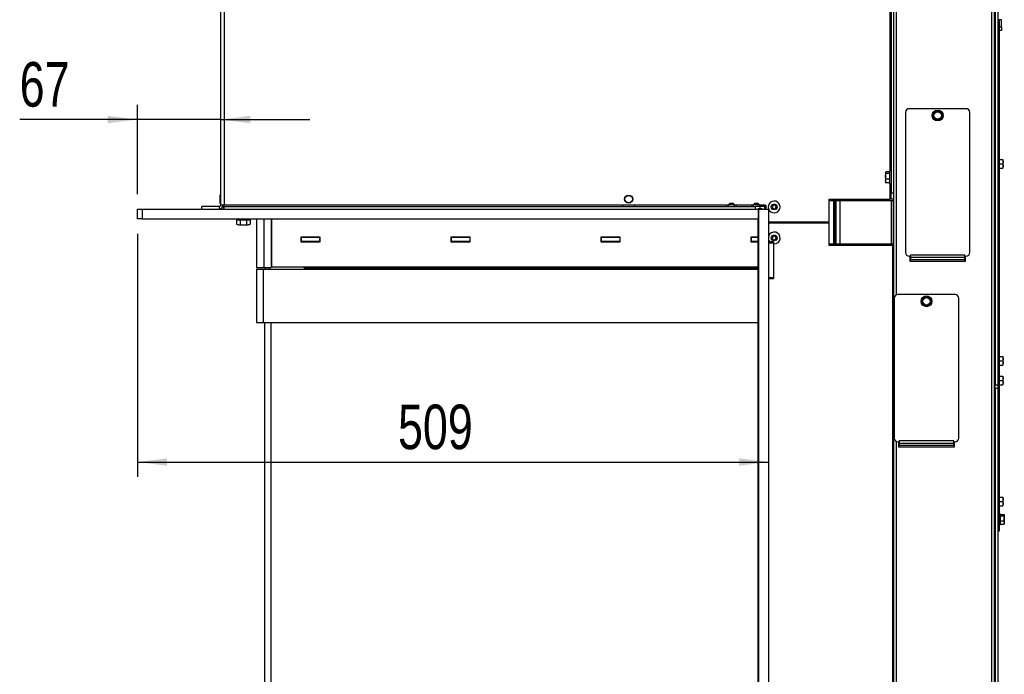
# Paper-space layout 'Sheet1' of a CAD drawing. Header units: millimetres. Extents: x 7 to 204, y 47 to 289.
# Tile 8 of 9: x 134 to 200, y 102 to 146. Entities that reach past the tile are written whole.
import ezdxf

# ---------------------------------------------------------------- set-up
doc = ezdxf.new("R2010")
doc.units = ezdxf.units.MM
doc.layers.add('MATEN', color=7, linetype='Continuous')
doc.styles.add('SLDTEXTSTYLE4', font='TXT', dxfattribs={"width": 0.75})
doc.dimstyles.new('SLDDIMSTYLE10', dxfattribs={"dimtxt": 3, "dimasz": 2, "dimexe": 0, "dimexo": 0.0625, "dimgap": 0.75, "dimtad": 1, "dimdec": 0, "dimlfac": 12, "dimrnd": 1e-09, "dimzin": 12, "dimdsep": 46, "dimtxsty": 'SLDTEXTSTYLE4', "dimsah": 1, "dimcen": 0.09, "dimadec": 0, "dimazin": 3, "dimtfac": 1, "dimtofl": 0, "dimtmove": 0, "dimatfit": 3, "dimfxl": 0, "dimfrac": 2, "dimtolj": 1, "dimtzin": 12, "dimarcsym": 0})
doc.dimstyles.new('SLDDIMSTYLE11', dxfattribs={"dimtxt": 3, "dimasz": 2, "dimexe": 0, "dimexo": 0.0625, "dimgap": 0.75, "dimtad": 1, "dimdec": 0, "dimlfac": 12, "dimrnd": 1e-09, "dimzin": 12, "dimdsep": 46, "dimtxsty": 'SLDTEXTSTYLE4', "dimsah": 1, "dimcen": 0.09, "dimadec": 0, "dimazin": 3, "dimtfac": 1, "dimtmove": 0, "dimatfit": 0, "dimfxl": 0, "dimfrac": 2, "dimtolj": 1, "dimtzin": 12, "dimarcsym": 0})

# ---------------------------------------------------------------- blocks, each defined once
blk = doc.blocks.new('_D_77')
at = {"layer": 'MATEN', "color": 7}
for p, q in [((141.89, 134.039), (141.89, 140.058)), ((141.89, 139.058), (133.982, 139.058)), ((147.474, 139.058), (141.89, 139.058)), ((147.474, 139.058), (153.474, 139.058))]:
    blk.add_line(p, q, dxfattribs=at)
for points in [[(141.89, 139.058), (139.89, 139.308), (139.89, 138.808)], [(147.474, 139.058), (149.474, 138.808), (149.474, 139.308)]]:
    blk.add_solid(points, dxfattribs=at)
at = {"layer": 'MATEN', "color": 7, "insert": (133.982, 142.925), "char_height": 3, "attachment_point": 1, "style": 'SLDTEXTSTYLE4'}
blk.add_mtext('67', dxfattribs=at)
blk = doc.blocks.new('_D_78')
at = {"layer": 'MATEN', "color": 7}
for p, q in [((141.89, 131.372), (141.89, 115.018)), ((141.89, 116.018), (184.328, 116.018))]:
    blk.add_line(p, q, dxfattribs=at)
for points in [[(141.89, 116.018), (143.89, 115.768), (143.89, 116.268)], [(184.328, 116.018), (182.328, 116.268), (182.328, 115.768)]]:
    blk.add_solid(points, dxfattribs=at)
at = {"layer": 'MATEN', "color": 7, "insert": (159.412, 119.885), "char_height": 3, "attachment_point": 1, "style": 'SLDTEXTSTYLE4'}
blk.add_mtext('509', dxfattribs=at)

psp = doc.layouts.new('Sheet1')

# ---------------------------------------------------------------- linework, layer by layer
at = {"color": 7, "linetype": 'Continuous', "lineweight": 25}
for p, q in [((147.474, 188.331), (147.474, 133.289)), ((147.724, 188.331), (147.724, 133.289)), ((199.307, 188.039), (199.307, 84.122)), ((199.474, 188.039), (199.474, 84.122)), ((192.557, 187.914), (192.557, 134.122)), ((192.724, 187.914), (192.724, 134.122)), ((199.557, 187.706), (199.557, 121.206)), ((199.724, 187.706), (199.724, 121.206)), ((199.807, 145.776), (199.724, 145.776)), ((199.807, 145.776), (199.807, 145.359)), ((199.974, 145.776), (199.807, 145.776)), ((199.974, 145.296), (199.974, 145.776)), ((199.807, 145.359), (199.724, 145.359)), ((199.807, 145.359), (199.807, 136.447)), ((199.807, 145.296), (199.974, 145.296)), ((199.974, 145.046), (199.807, 145.046)), ((199.974, 145.296), (199.974, 145.046)), ((197.599, 139.789), (193.765, 139.789)), ((195.553, 139.642), (195.451, 139.509)), ((195.72, 139.62), (195.553, 139.642)), ((193.515, 139.539), (193.515, 130.122)), ((195.451, 139.509), (195.348, 139.375)), ((195.348, 139.375), (195.412, 139.219)), ((195.477, 139.064), (195.644, 139.042)), ((195.644, 139.042), (195.81, 139.02)), ((195.887, 139.598), (195.72, 139.62)), ((195.81, 139.02), (195.913, 139.153)), ((195.951, 139.442), (195.887, 139.598)), ((195.913, 139.153), (196.016, 139.287)), ((197.849, 130.122), (197.849, 139.539)), ((199.807, 136.447), (199.724, 136.447)), ((199.807, 136.447), (199.807, 136.081)), ((199.807, 136.372), (200.066, 136.372)), ((200.066, 136.372), (200.078, 136.227)), ((200.078, 136.227), (200.078, 136.372)), ((199.557, 136.256), (199.474, 136.256)), ((199.474, 135.906), (199.557, 135.906)), ((199.724, 135.714), (199.807, 135.714)), ((199.807, 136.081), (199.807, 135.714)), ((199.807, 136.081), (200.066, 136.081)), ((199.807, 135.789), (200.066, 135.789)), ((199.807, 135.714), (199.807, 123.197)), ((200.078, 136.227), (200.066, 136.081)), ((200.066, 136.081), (200.078, 135.935)), ((200.078, 135.935), (200.066, 135.789)), ((200.078, 135.935), (200.078, 136.227)), ((200.078, 135.789), (200.078, 135.935)), ((192.19, 135.512), (192.186, 135.497)), ((192.186, 135.484), (192.193, 135.511)), ((192.186, 135.497), (192.186, 135.484)), ((192.2, 135.431), (192.186, 135.484)), ((192.186, 135.484), (192.186, 135.244)), ((192.186, 135.244), (192.2, 135.431)), ((192.2, 135.058), (192.186, 135.244)), ((192.186, 135.244), (192.186, 134.924)), ((192.474, 135.538), (192.2, 135.538)), ((192.474, 135.431), (192.2, 135.431)), ((192.474, 135.058), (192.2, 135.058)), ((192.557, 135.602), (192.474, 135.602)), ((192.474, 134.727), (192.474, 135.602)), ((192.2, 134.791), (192.186, 134.924)), ((192.186, 134.924), (192.186, 134.831)), ((192.186, 134.831), (192.19, 134.816)), ((192.193, 134.817), (192.2, 134.791)), ((192.474, 134.791), (192.2, 134.791)), ((192.474, 134.727), (192.557, 134.727)), ((147.432, 133.956), (147.432, 133.456)), ((188.39, 133.706), (192.474, 133.706)), ((188.39, 132.164), (188.39, 133.706)), ((192.049, 133.706), (192.049, 133.593)), ((192.557, 133.706), (192.474, 133.706)), ((192.557, 134.122), (192.724, 134.122)), ((192.557, 133.706), (192.557, 134.122)), ((192.724, 133.706), (192.557, 133.706)), ((192.724, 134.122), (192.724, 133.872)), ((192.724, 133.872), (192.724, 84.122)), ((141.89, 132.372), (141.89, 133.039)), ((141.89, 133.039), (142.224, 133.039)), ((142.224, 133.039), (142.224, 132.372)), ((142.224, 133.039), (183.644, 133.039)), ((147.39, 133.206), (146.224, 133.206)), ((146.224, 133.039), (146.224, 133.206)), ((147.39, 133.206), (147.39, 133.039)), ((147.724, 133.289), (147.474, 133.289)), ((147.682, 133.289), (147.682, 133.039)), ((174.494, 133.289), (147.724, 133.289)), ((147.724, 133.206), (147.724, 133.289)), ((147.724, 133.039), (147.724, 133.206)), ((147.724, 133.206), (183.432, 133.206)), ((174.494, 133.289), (174.494, 133.206)), ((175.328, 133.289), (174.494, 133.289)), ((175.328, 133.206), (175.328, 133.289)), ((181.494, 133.289), (175.328, 133.289)), ((181.494, 133.289), (181.494, 133.206)), ((181.619, 133.289), (181.494, 133.289)), ((181.703, 133.41), (181.619, 133.327)), ((181.619, 133.327), (181.619, 133.206)), ((182.036, 133.327), (181.619, 133.327)), ((181.953, 133.41), (181.703, 133.41)), ((182.036, 133.327), (181.953, 133.41)), ((182.036, 133.206), (182.036, 133.327)), ((182.161, 133.289), (182.036, 133.289)), ((183.161, 133.289), (182.161, 133.289)), ((182.161, 133.206), (182.161, 133.289)), ((183.161, 133.289), (183.161, 133.206)), ((183.286, 133.289), (183.161, 133.289)), ((183.369, 133.41), (183.286, 133.327)), ((183.286, 133.327), (183.286, 133.206)), ((183.703, 133.327), (183.286, 133.327)), ((183.619, 133.41), (183.369, 133.41)), ((183.432, 133.039), (183.432, 133.206)), ((183.744, 133.206), (183.432, 133.206)), ((183.703, 133.327), (183.619, 133.41)), ((183.619, 133.081), (183.869, 133.081)), ((183.644, 132.372), (183.644, 133.039)), ((183.661, 133.039), (183.644, 133.039)), ((183.661, 86.156), (183.661, 133.039)), ((183.661, 133.039), (184.328, 133.039)), ((183.703, 133.206), (183.703, 133.327)), ((183.828, 133.289), (183.703, 133.289)), ((184.057, 133.206), (183.744, 133.206)), ((184.057, 133.289), (183.828, 133.289)), ((183.828, 133.206), (183.828, 133.289)), ((183.869, 133.081), (183.87, 133.081)), ((184.057, 133.289), (184.057, 133.206)), ((184.057, 133.289), (184.14, 133.289)), ((184.057, 133.039), (184.057, 133.206)), ((184.057, 133.114), (184.111, 133.114)), ((184.111, 133.039), (184.111, 133.289)), ((184.14, 133.289), (184.14, 133.039)), ((184.328, 86.156), (184.328, 133.039)), ((184.622, 133.302), (184.55, 133.177)), ((184.55, 133.177), (184.622, 133.052)), ((184.767, 133.302), (184.622, 133.302)), ((184.622, 133.052), (184.767, 133.052)), ((184.839, 133.177), (184.767, 133.302)), ((184.767, 133.052), (184.839, 133.177)), ((188.681, 133.593), (188.39, 133.593)), ((188.681, 133.593), (188.681, 130.677)), ((188.775, 133.593), (188.681, 133.593)), ((188.775, 133.593), (188.775, 130.677)), ((188.832, 133.593), (188.775, 133.593)), ((188.832, 133.593), (188.832, 130.677)), ((189.103, 133.593), (188.832, 133.593)), ((189.103, 133.593), (189.103, 130.677)), ((192.561, 133.593), (189.103, 133.593)), ((192.561, 133.593), (192.561, 130.677)), ((192.694, 133.593), (192.561, 133.593)), ((192.694, 133.593), (192.694, 130.677)), ((192.724, 133.593), (192.694, 133.593)), ((142.224, 132.372), (141.89, 132.372)), ((142.224, 132.372), (183.644, 132.372)), ((148.561, 132.345), (148.561, 132.372)), ((149.478, 132.372), (149.478, 132.345)), ((149.894, 132.372), (149.894, 129.114)), ((150.894, 132.372), (150.894, 129.114)), ((150.936, 129.156), (150.936, 132.372)), ((183.618, 132.247), (183.618, 132.372)), ((183.661, 132.722), (183.644, 132.722)), ((183.644, 132.372), (183.661, 132.372)), ((148.561, 132.345), (148.561, 132.023)), ((149.228, 132.28), (148.811, 132.28)), ((148.811, 132.28), (148.811, 131.958)), ((149.228, 131.958), (148.811, 131.958)), ((149.228, 132.28), (149.228, 131.958)), ((149.478, 132.345), (149.478, 132.023)), ((150.894, 132.072), (150.936, 132.072)), ((183.617, 86.839), (183.617, 132.247)), ((183.617, 132.247), (183.661, 132.247)), ((188.39, 132.164), (184.328, 132.164)), ((188.39, 132.081), (184.328, 132.081)), ((188.39, 130.581), (188.39, 132.081)), ((150.894, 131.114), (150.936, 131.114)), ((154.169, 131.139), (152.869, 131.139)), ((152.869, 131.139), (152.869, 130.839)), ((152.869, 131.114), (152.894, 131.114)), ((152.894, 131.139), (152.894, 131.114)), ((154.144, 131.114), (152.894, 131.114)), ((152.894, 131.114), (152.894, 130.864)), ((154.144, 131.114), (154.144, 130.864)), ((154.144, 131.114), (154.169, 131.114)), ((154.169, 130.839), (154.169, 131.139)), ((164.253, 131.139), (162.953, 131.139)), ((162.953, 131.139), (162.953, 130.839)), ((162.953, 131.114), (162.978, 131.114)), ((162.978, 131.114), (162.978, 130.864)), ((164.228, 131.114), (162.978, 131.114)), ((164.228, 131.114), (164.228, 130.864)), ((164.228, 131.114), (164.253, 131.114)), ((164.253, 130.839), (164.253, 131.139)), ((174.336, 131.139), (173.036, 131.139)), ((173.036, 131.139), (173.036, 130.839)), ((173.036, 131.114), (173.061, 131.114)), ((173.061, 131.114), (173.061, 130.864)), ((174.311, 131.114), (173.061, 131.114)), ((174.311, 131.114), (174.311, 130.864)), ((174.311, 131.114), (174.336, 131.114)), ((174.336, 130.839), (174.336, 131.139)), ((183.617, 131.139), (183.119, 131.139)), ((183.119, 131.139), (183.119, 130.839)), ((183.119, 131.114), (183.144, 131.114)), ((183.144, 131.114), (183.144, 130.864)), ((183.617, 131.114), (183.144, 131.114)), ((184.622, 131.218), (184.55, 131.093)), ((184.55, 131.093), (184.622, 130.968)), ((184.767, 131.218), (184.622, 131.218)), ((184.839, 131.093), (184.767, 131.218)), ((184.767, 130.968), (184.839, 131.093)), ((150.894, 130.864), (150.936, 130.864)), ((150.894, 130.6), (150.936, 130.607)), ((150.936, 130.595), (150.894, 130.582)), ((152.869, 130.864), (152.894, 130.864)), ((152.869, 130.839), (154.169, 130.839)), ((154.144, 130.864), (152.894, 130.864)), ((154.144, 130.864), (154.169, 130.864)), ((162.953, 130.864), (162.978, 130.864)), ((162.953, 130.839), (164.253, 130.839)), ((164.228, 130.864), (162.978, 130.864)), ((164.228, 130.864), (164.253, 130.864)), ((173.036, 130.864), (173.061, 130.864)), ((173.036, 130.839), (174.336, 130.839)), ((174.311, 130.864), (173.061, 130.864)), ((174.311, 130.864), (174.336, 130.864)), ((183.119, 130.864), (183.144, 130.864)), ((183.119, 130.839), (183.617, 130.839)), ((183.617, 130.864), (183.144, 130.864)), ((184.64, 130.831), (184.328, 130.831)), ((184.622, 130.968), (184.767, 130.968)), ((184.64, 130.831), (184.64, 130.747)), ((184.64, 130.747), (184.64, 128.414)), ((184.64, 130.701), (184.694, 130.697)), ((188.681, 130.677), (188.39, 130.677)), ((192.64, 130.581), (188.39, 130.581)), ((188.775, 130.677), (188.681, 130.677)), ((188.832, 130.677), (188.775, 130.677)), ((189.103, 130.677), (188.832, 130.677)), ((192.561, 130.677), (189.103, 130.677)), ((191.507, 130.677), (191.507, 130.581)), ((192.694, 130.677), (192.561, 130.677)), ((192.64, 130.581), (192.64, 84.664)), ((192.724, 130.581), (192.64, 130.581)), ((192.724, 130.677), (192.694, 130.677)), ((193.765, 129.872), (193.849, 129.872)), ((193.807, 129.872), (193.807, 129.539)), ((197.515, 129.939), (193.849, 129.939)), ((193.849, 129.872), (193.849, 129.939)), ((193.849, 129.872), (193.849, 129.773)), ((197.515, 129.773), (193.849, 129.773)), ((193.849, 129.773), (193.849, 129.619)), ((197.515, 129.872), (197.515, 129.939)), ((197.515, 129.872), (197.599, 129.872)), ((197.515, 129.773), (197.515, 129.872)), ((197.515, 129.619), (197.515, 129.773)), ((197.557, 129.539), (197.557, 129.872)), ((199.509, 130.039), (199.474, 130.039)), ((199.557, 130.039), (199.509, 130.039)), ((149.894, 129.114), (150.394, 129.114)), ((150.394, 129.114), (150.894, 129.114)), ((150.478, 129.114), (150.478, 128.989)), ((150.728, 129.114), (150.728, 128.989)), ((150.894, 129.564), (150.936, 129.564)), ((150.936, 129.156), (183.617, 129.156)), ((153.103, 129.156), (153.103, 129.089)), ((153.103, 129.089), (153.103, 128.989)), ((193.807, 129.539), (197.557, 129.539)), ((197.515, 129.619), (193.849, 129.619)), ((193.849, 129.539), (193.849, 129.619)), ((197.515, 129.619), (197.515, 129.539)), ((149.894, 128.989), (149.894, 125.406)), ((149.894, 128.989), (150.353, 128.989)), ((150.353, 128.989), (150.353, 125.406)), ((150.353, 128.989), (183.617, 128.989)), ((184.64, 128.414), (184.64, 128.331)), ((184.64, 128.331), (184.328, 128.331)), ((199.509, 128.166), (199.474, 128.166)), ((199.557, 128.166), (199.509, 128.166)), ((196.849, 127.289), (193.015, 127.289)), ((194.803, 127.142), (194.701, 127.009)), ((194.97, 127.12), (194.803, 127.142)), ((195.137, 127.098), (194.97, 127.12)), ((195.201, 126.942), (195.137, 127.098)), ((192.765, 127.039), (192.765, 117.622)), ((194.701, 127.009), (194.598, 126.875)), ((194.598, 126.875), (194.662, 126.719)), ((194.727, 126.564), (194.894, 126.542)), ((194.894, 126.542), (195.06, 126.52)), ((195.06, 126.52), (195.163, 126.653)), ((195.163, 126.653), (195.266, 126.787)), ((197.099, 117.622), (197.099, 127.039)), ((149.894, 125.406), (150.353, 125.406)), ((150.353, 125.406), (183.617, 125.406)), ((150.436, 125.406), (150.436, 86.822)), ((199.509, 123.372), (199.557, 123.314)), ((199.807, 123.197), (199.724, 123.197)), ((199.807, 123.197), (199.807, 122.831)), ((199.807, 123.122), (200.066, 123.122)), ((200.066, 123.122), (200.078, 122.977)), ((200.078, 122.977), (200.078, 123.122)), ((199.557, 122.777), (199.509, 122.719)), ((199.724, 122.464), (199.807, 122.464)), ((199.807, 122.831), (199.807, 122.464)), ((199.807, 122.831), (200.066, 122.831)), ((199.807, 122.539), (200.066, 122.539)), ((199.807, 122.464), (199.807, 121.864)), ((200.078, 122.977), (200.066, 122.831)), ((200.066, 122.831), (200.078, 122.685)), ((200.078, 122.685), (200.066, 122.539)), ((200.078, 122.685), (200.078, 122.977)), ((200.078, 122.539), (200.078, 122.685)), ((199.807, 121.864), (199.724, 121.864)), ((199.807, 121.864), (199.807, 121.497)), ((199.807, 121.789), (200.066, 121.789)), ((200.066, 121.789), (200.078, 121.643)), ((200.078, 121.643), (200.078, 121.789)), ((199.557, 121.672), (199.474, 121.672)), ((199.474, 121.322), (199.557, 121.322)), ((199.557, 121.206), (199.724, 121.206)), ((199.557, 120.956), (199.557, 121.206)), ((199.724, 121.206), (199.724, 120.956)), ((199.724, 121.131), (199.807, 121.131)), ((199.807, 121.497), (199.807, 121.131)), ((199.807, 121.497), (200.066, 121.497)), ((199.807, 121.206), (200.066, 121.206)), ((199.807, 121.131), (199.807, 113.739)), ((200.078, 121.643), (200.066, 121.497)), ((200.066, 121.497), (200.078, 121.352)), ((200.078, 121.352), (200.066, 121.206)), ((200.078, 121.352), (200.078, 121.643)), ((200.078, 121.206), (200.078, 121.352)), ((199.724, 120.956), (199.557, 120.956)), ((199.557, 120.956), (199.557, 86.831)), ((199.724, 120.956), (199.724, 86.831)), ((193.015, 117.372), (193.099, 117.372)), ((193.057, 117.372), (193.057, 117.039)), ((196.765, 117.439), (193.099, 117.439)), ((193.099, 117.372), (193.099, 117.439)), ((193.099, 117.372), (193.099, 117.273)), ((196.765, 117.273), (193.099, 117.273)), ((193.099, 117.273), (193.099, 117.119)), ((196.765, 117.372), (196.765, 117.439)), ((196.765, 117.372), (196.849, 117.372)), ((196.765, 117.273), (196.765, 117.372)), ((196.765, 117.119), (196.765, 117.273)), ((196.807, 117.039), (196.807, 117.372)), ((193.057, 117.039), (196.807, 117.039)), ((196.765, 117.119), (193.099, 117.119)), ((193.099, 117.039), (193.099, 117.119)), ((196.765, 117.119), (196.765, 117.039)), ((199.557, 113.547), (199.474, 113.547)), ((199.474, 113.197), (199.557, 113.197)), ((199.807, 113.739), (199.724, 113.739)), ((199.807, 113.739), (199.807, 113.372)), ((199.807, 113.664), (200.066, 113.664)), ((199.807, 113.372), (199.807, 113.006)), ((199.807, 113.372), (200.066, 113.372)), ((200.066, 113.664), (200.078, 113.518)), ((200.078, 113.518), (200.066, 113.372)), ((200.066, 113.372), (200.078, 113.227)), ((200.078, 113.227), (200.066, 113.081)), ((200.078, 113.518), (200.078, 113.664)), ((200.078, 113.227), (200.078, 113.518)), ((200.078, 113.081), (200.078, 113.227)), ((199.724, 113.006), (199.807, 113.006)), ((199.807, 113.081), (200.066, 113.081)), ((199.807, 113.006), (199.807, 111.776)), ((199.89, 112.531), (199.807, 112.531)), ((199.89, 112.531), (199.89, 111.807)), ((199.89, 112.492), (200.149, 112.492)), ((199.89, 112.394), (200.149, 112.394)), ((199.89, 112.066), (200.149, 112.066)), ((200.149, 112.492), (200.161, 112.443)), ((200.161, 112.443), (200.149, 112.394)), ((200.161, 112.23), (200.149, 112.066)), ((200.149, 112.066), (200.161, 111.951)), ((200.161, 111.951), (200.149, 111.836)), ((200.149, 111.836), (200.161, 111.885)), ((200.161, 112.23), (200.161, 112.443)), ((200.161, 111.951), (200.161, 112.23)), ((200.161, 111.951), (200.161, 111.873)), ((199.807, 111.776), (199.724, 111.776)), ((199.807, 111.359), (199.724, 111.359)), ((199.807, 111.797), (199.89, 111.797)), ((199.807, 111.776), (199.807, 111.359)), ((199.89, 111.836), (200.149, 111.836)), ((199.89, 111.807), (199.89, 111.797))]:
    psp.add_line(p, q, dxfattribs=at)
at = {"color": 8, "linetype": 'Continuous', "lineweight": 25}
for p, q in [((192.474, 151.464), (192.474, 135.602)), ((199.509, 136.256), (199.509, 150.489)), ((192.89, 146.573), (192.89, 127.256)), ((199.509, 130.039), (199.509, 135.906)), ((192.474, 134.727), (192.474, 133.706)), ((183.744, 133.081), (183.744, 133.206)), ((150.394, 132.372), (150.394, 129.114)), ((184.64, 130.747), (184.328, 130.747)), ((192.007, 130.677), (192.007, 130.581)), ((153.103, 129.089), (183.617, 129.089)), ((184.64, 128.414), (184.328, 128.414)), ((199.509, 123.372), (199.509, 128.166)), ((150.853, 125.406), (150.853, 86.822)), ((199.509, 121.672), (199.509, 122.719)), ((199.509, 113.547), (199.509, 121.322)), ((192.89, 117.406), (192.89, 98.089)), ((199.509, 98.964), (199.509, 113.197))]:
    psp.add_line(p, q, dxfattribs=at)
at = {"color": 7, "linetype": 'Continuous', "lineweight": 25, "flags": 128}
for points in [[(148.811, 132.28), (148.762, 132.281), (148.715, 132.285), (148.672, 132.291), (148.634, 132.299), (148.603, 132.309), (148.58, 132.32), (148.566, 132.332), (148.561, 132.345)], [(148.811, 131.958), (148.762, 131.959), (148.715, 131.963), (148.672, 131.969), (148.634, 131.977), (148.603, 131.987), (148.58, 131.998), (148.566, 132.011), (148.561, 132.023)], [(149.478, 132.345), (149.473, 132.332), (149.459, 132.32), (149.436, 132.309), (149.404, 132.299), (149.367, 132.291), (149.323, 132.285), (149.276, 132.281), (149.228, 132.28)], [(149.478, 132.023), (149.473, 132.011), (149.459, 131.998), (149.436, 131.987), (149.404, 131.977), (149.367, 131.969), (149.323, 131.963), (149.276, 131.959), (149.228, 131.958)], [(184.328, 130.944), (184.343, 130.911), (184.399, 130.83)]]:
    psp.add_lwpolyline(points, dxfattribs=at)
at = {"color": 7, "linetype": 'Continuous', "lineweight": 25}
for centre, radius in [((195.682, 139.331), 0.367), ((195.682, 139.331), 0.25), ((174.911, 133.706), 0.271), ((174.911, 133.706), 0.25), ((184.694, 133.177), 0.196), ((184.694, 131.093), 0.196), ((194.932, 126.831), 0.367), ((194.932, 126.831), 0.25)]:
    psp.add_circle(centre, radius, dxfattribs=at)
for centre, radius, start, end in [((193.765, 139.539), 0.25, 90, 180), ((197.599, 139.539), 0.25, 360, 90), ((195.682, 139.331), 0.292, 142.44828, 202.44828), ((195.682, 139.331), 0.292, 202.44828, 262.44828), ((195.682, 139.331), 0.292, 82.44828, 142.44828), ((195.682, 139.331), 0.292, 262.44828, 322.44828), ((195.682, 139.331), 0.292, 22.44828, 82.44828), ((195.682, 139.331), 0.292, 322.44828, 22.44828), ((147.453, 133.956), 0.0208, 0, 180), ((147.39, 133.289), 0.25, 270, 0), ((147.39, 133.289), 0.0833, 270, 0), ((147.453, 133.456), 0.0208, 180, 0), ((185.109, 133.05), 1.49, 178.79826, 180.4), ((185.355, 133.05), 1.487, 178.7964, 180.40186), ((182.379, 133.05), 1.492, 359.60068, 1.20106), ((184.694, 133.177), 0.396, 270, 200.32644), ((184.694, 133.177), 0.396, 202.13239, 270), ((184.694, 131.093), 0.396, 270, 157.86761), ((193.765, 130.122), 0.25, 180, 270), ((197.599, 130.122), 0.25, 270, 0), ((193.015, 127.039), 0.25, 90, 180), ((194.932, 126.831), 0.292, 82.44828, 142.44828), ((194.932, 126.831), 0.292, 22.44828, 82.44828), ((196.849, 127.039), 0.25, 0, 90), ((194.932, 126.831), 0.292, 142.44828, 202.44828), ((194.932, 126.831), 0.292, 202.44828, 262.44828), ((194.932, 126.831), 0.292, 262.44828, 322.44828), ((194.932, 126.831), 0.292, 322.44828, 22.44828), ((199.494, 123.358), 0.0208, 43.60282, 180), ((199.494, 122.733), 0.0208, 180, 316.39718), ((193.015, 117.622), 0.25, 180, 270), ((196.849, 117.622), 0.25, 270, 360)]:
    psp.add_arc(centre, radius, start, end, dxfattribs=at)
for points, knots in [([(195.412, 139.219), (195.428, 139.18), (195.45, 139.128), (195.471, 139.077), (195.477, 139.064)], [0, 0, 0, 0, 0.75083, 1, 1, 1, 1]), ([(196.016, 139.287), (196.01, 139.299), (195.989, 139.351), (195.968, 139.403), (195.951, 139.442)], [0, 0, 0, 0, 0.249142, 1, 1, 1, 1]), ([(192.186, 134.924), (192.188, 134.958), (192.19, 135.002), (192.198, 135.047), (192.2, 135.058)], [0, 0, 0, 0, 0.752194, 1, 1, 1, 1]), ([(150.894, 130.856), (150.896, 130.857), (150.909, 130.862), (150.924, 130.861), (150.936, 130.861)], [0, 0, 0, 0, 0.126439, 1, 1, 1, 1]), ([(194.662, 126.719), (194.678, 126.68), (194.7, 126.628), (194.721, 126.577), (194.727, 126.564)], [0, 0, 0, 0, 0.750858, 1, 1, 1, 1]), ([(195.266, 126.787), (195.26, 126.799), (195.239, 126.851), (195.218, 126.903), (195.201, 126.942)], [0, 0, 0, 0, 0.24917, 1, 1, 1, 1]), ([(200.149, 112.394), (200.151, 112.38), (200.158, 112.326), (200.16, 112.271), (200.161, 112.23)], [0, 0, 0, 0, 0.2491669, 1, 1, 1, 1])]:
    psp.add_open_spline(points, degree=3, knots=knots, dxfattribs=at)

# ---------------------------------------------------------------- dimensions: what is measured, and where the dimension line sits
at = {"layer": 'MATEN', "color": 7}
dim = psp.add_linear_dim(base=(141.89, 139.058), p1=(147.474, 133.289), p2=(141.89, 133.039), dimstyle='SLDDIMSTYLE11', dxfattribs=at)
dim.commit()
dim.dimension.update_dxf_attribs({"geometry": '_D_77', "text_midpoint": (136.198, 139.058), "dimtype": 160})
dim = psp.add_linear_dim(base=(184.328, 116.018), p1=(141.89, 132.372), p2=(184.328, 133.039), angle=0, dimstyle='SLDDIMSTYLE10', dxfattribs=at)
dim.commit()
dim.dimension.update_dxf_attribs({"geometry": '_D_78', "text_midpoint": (162.737, 116.018), "dimtype": 160})

doc.saveas('drawing.dxf')
